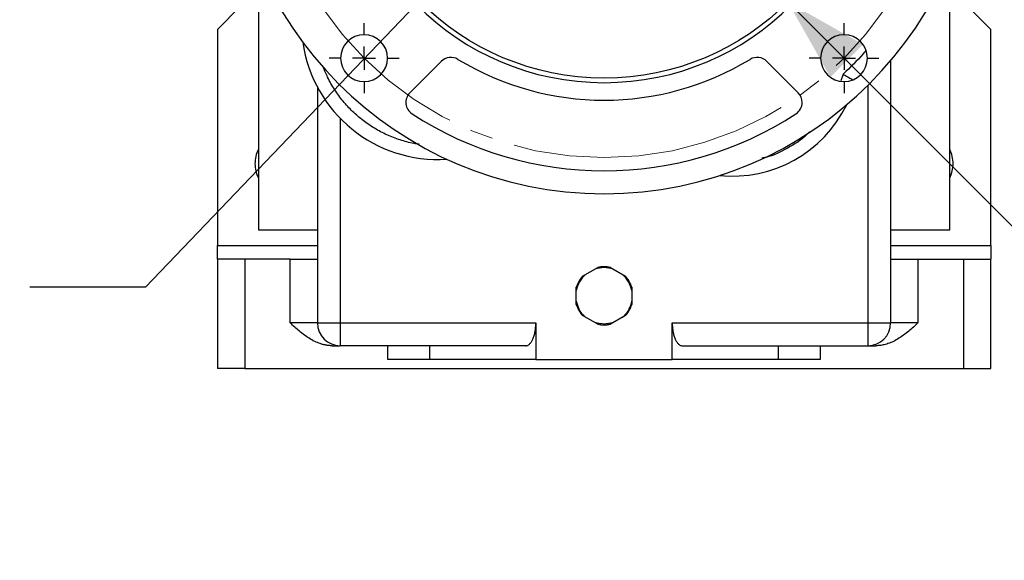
# Model space of a CAD drawing. Header units: inches. Extents: x 0 to 68, y 0 to 44.
# Tile 15 of 20: x 51 to 59.5, y 27.6 to 32.3. Entities that reach past the tile are written whole.
import ezdxf

# ---------------------------------------------------------------- set-up
doc = ezdxf.new("R2010")
doc.units = ezdxf.units.IN
doc.header["$LTSCALE"] = 4
doc.header["$MEASUREMENT"] = 0
doc.linetypes.add('SLD-Center', pattern=[0.75, 0.6, -0.05, 0.05, -0.05])
doc.linetypes.add('SLD-Solid', pattern=[0])
doc.layers.add('CENTER', color=40, linetype='SLD-Center')
doc.layers.add('DIMENSIONS', color=140, linetype='SLD-Solid', lineweight=25)
doc.layers.add('TEXT', color=140, linetype='SLD-Solid', lineweight=25)
doc.styles.add('SLDTEXTSTYLE0', font='GOTHIC.TTF', dxfattribs={"width": 0.913})
doc.styles.get("Standard").update_dxf_attribs({"font": 'GOTHIC.TTF'})
doc.dimstyles.new('SLDDIMSTYLE5', dxfattribs={"dimtxt": 0.18, "dimasz": 0.72, "dimexe": 0, "dimexo": 0.0625, "dimgap": 0, "dimtad": 0, "dimtih": 1, "dimtoh": 1, "dimdec": 0, "dimrnd": 1e-09, "dimzin": 0, "dimdsep": 46, "dimtxsty": 'Standard', "dimblk1": 'NONE', "dimblk2": 'NONE', "dimsah": 1, "dimcen": 0.09, "dimadec": 0, "dimazin": 0, "dimtfac": 0.72, "dimtdec": 0, "dimtofl": 0, "dimtmove": 0, "dimatfit": 3, "dimldrblk": 'NONE', "dimfxl": 0, "dimfrac": 2, "dimtolj": 1, "dimtzin": 0, "dimarcsym": 0})
doc.dimstyles.new('SLDDIMSTYLE7', dxfattribs={"dimtxt": 0.6, "dimasz": 0.72, "dimexe": 0, "dimexo": 0.0625, "dimgap": 0.15, "dimtad": 0, "dimtih": 1, "dimtoh": 1, "dimrnd": 1e-09, "dimzin": 12, "dimdsep": 46, "dimtxsty": 'SLDTEXTSTYLE0', "dimsah": 1, "dimcen": 0, "dimadec": 0, "dimazin": 3, "dimtfac": 1, "dimtofl": 0, "dimtmove": 0, "dimatfit": 3, "dimfxl": 0, "dimfrac": 2, "dimtolj": 1, "dimtzin": 12, "dimarcsym": 0})
doc.dimstyles.new('SLDDIMSTYLE8', dxfattribs={"dimtxt": 0.6, "dimasz": 0.72, "dimexe": 0, "dimexo": 0.0625, "dimgap": 0.15, "dimtad": 0, "dimtih": 1, "dimtoh": 1, "dimrnd": 1e-09, "dimzin": 4, "dimdsep": 46, "dimtxsty": 'SLDTEXTSTYLE0', "dimsah": 1, "dimcen": 0, "dimadec": 0, "dimazin": 1, "dimtfac": 1, "dimtofl": 0, "dimtmove": 0, "dimatfit": 3, "dimfxl": 0, "dimfrac": 2, "dimtolj": 1, "dimtzin": 12, "dimarcsym": 0})

# ---------------------------------------------------------------- blocks, each defined once
blk = doc.blocks.new('_D_20')
at = {"layer": 'DIMENSIONS'}
for p, q in [((49.3393, 40.3313), (49.1565, 40.3313)), ((49.1565, 40.3313), (49.1565, 39.3788)), ((51.3343, 40.3313), (51.5172, 40.3313)), ((51.5172, 40.3313), (51.5172, 39.3788)), ((52.825, 39.4667), (51.95, 39.4667)), ((54.5382, 36.5441), (52.825, 39.4667)), ((49.1565, 39.3788), (49.3393, 39.3788)), ((51.5172, 39.3788), (51.3343, 39.3788))]:
    blk.add_line(p, q, dxfattribs=at)
blk.add_solid([(54.5382, 36.5441), (54.3466, 37.2664), (54.0015, 37.0641)], dxfattribs=at)
at = {"layer": 'DIMENSIONS', "char_height": 0.6, "attachment_point": 1, "style": 'SLDTEXTSTYLE0'}
for s, insert in [('%%c', (49.1086, 41.2196)), ('5.88', (50.0135, 41.2196)), ('149.2', (49.3393, 40.1452)), ('B.C.', (49.5606, 39.0709))]:
    blk.add_mtext(s, dxfattribs=dict(at, insert=insert))
blk = doc.blocks.new('SW_SYMBOL_HOLE_DEPTH')
at = {"layer": 'DIMENSIONS', "color": 0}
for p, q in [((0, 137.8), (126, 137.8)), ((63, 137.8), (63, 11.8)), ((15.7, 87.4), (63, 11.8)), ((110.2, 87.4), (63, 11.8))]:
    blk.add_line(p, q, dxfattribs=at)
blk = doc.blocks.new('_D_22')
at = {"layer": 'DIMENSIONS'}
for p, q in [((57.6147, 32.4189), (61.4754, 28.5582)), ((65.2976, 29.6371), (65.1148, 29.6371)), ((65.1148, 29.6371), (65.1148, 28.6846)), ((67.2926, 29.6371), (67.4754, 29.6371)), ((67.4754, 29.6371), (67.4754, 28.6846)), ((65.1148, 28.6846), (65.2976, 28.6846)), ((67.4754, 28.6846), (67.2926, 28.6846)), ((61.4754, 28.5582), (62.4754, 28.5582))]:
    blk.add_line(p, q, dxfattribs=at)
blk.add_solid([(57.6147, 32.4189), (57.9824, 31.7684), (58.2652, 32.0512)], dxfattribs=at)
at = {"layer": 'DIMENSIONS', "xscale": 0.004866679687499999, "yscale": 0.004866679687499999, "zscale": 0.004866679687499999}
blk.add_blockref('SW_SYMBOL_HOLE_DEPTH', (63.0274, 27.6843), dxfattribs=at)
at = {"layer": 'DIMENSIONS', "char_height": 0.6, "attachment_point": 1, "style": 'SLDTEXTSTYLE0'}
for s, insert in [('%%c', (62.4754, 29.4419)), ('4.50', (63.3803, 29.451)), ('114.3', (65.2976, 29.451)), ('0.16[4.0]', (63.8846, 28.3766))]:
    blk.add_mtext(s, dxfattribs=dict(at, insert=insert))
blk = doc.blocks.new('SW_CENTERMARKSYMBOL_11')
at = {"layer": 'CENTER', "color": 0}
for p, q in [((0, 0.2), (0, 0.3028)), ((0, 0), (0, 0.1)), ((-0.2, 0), (-0.3028, 0)), ((0, 0), (-0.1, 0)), ((0, 0), (0, -0.1)), ((0, 0), (0.1, 0)), ((0.2, 0), (0.3028, 0)), ((0, -0.2), (0, -0.3028))]:
    blk.add_line(p, q, dxfattribs=at)
blk = doc.blocks.new('SW_CENTERMARKSYMBOL_12')
at = {"layer": 'CENTER', "color": 0}
for p, q in [((0, 0.2), (0, 0.3028)), ((0, 0), (0, 0.1)), ((-0.2, 0), (-0.3028, 0)), ((0, 0), (-0.1, 0)), ((0, 0), (0, -0.1)), ((0, 0), (0.1, 0)), ((0.2, 0), (0.3028, 0)), ((0, -0.2), (0, -0.3028))]:
    blk.add_line(p, q, dxfattribs=at)
blk = doc.blocks.new('_NONE')

msp = doc.modelspace()

# ---------------------------------------------------------------- linework, layer by layer
for p, q in [((53.0316, 32.7411), (53.0316, 31.7264)), ((59.0158, 31.7264), (59.0158, 32.7411)), ((52.8741, 32.3782), (52.6772, 32.1813)), ((59.3702, 32.1813), (59.1733, 32.3782)), ((52.6772, 32.1813), (52.6772, 30.3113)), ((59.3702, 30.3113), (59.3702, 32.1813)), ((54.3431, 31.6333), (54.6144, 31.9046)), ((57.433, 31.9046), (57.7043, 31.6333)), ((58.504, 31.9098), (58.504, 29.642)), ((58.0933, 31.7947), (58.0729, 31.7352)), ((53.0316, 31.7264), (53.0316, 30.4469)), ((59.0158, 30.4469), (59.0158, 31.7264)), ((53.5434, 31.6793), (53.5434, 29.642)), ((58.3072, 31.6972), (58.3072, 29.642)), ((53.7402, 31.4111), (53.7402, 29.642)), ((53.0316, 30.4469), (53.5434, 30.4469)), ((58.504, 30.4469), (59.0158, 30.4469)), ((52.6772, 30.1931), (52.6772, 30.3113)), ((52.6772, 30.3113), (53.5434, 30.3113)), ((58.504, 30.3113), (59.3702, 30.3113)), ((59.3702, 30.3113), (59.3702, 30.1931)), ((52.6772, 30.1931), (52.6772, 29.2483)), ((52.9135, 30.1931), (52.6772, 30.1931)), ((52.9135, 30.1931), (52.9135, 29.2483)), ((53.3072, 30.1931), (52.9135, 30.1931)), ((53.3072, 29.642), (53.3072, 30.1931)), ((53.3072, 30.1931), (53.5434, 30.1931)), ((58.504, 30.1931), (58.7402, 30.1931)), ((58.7402, 30.1931), (58.7402, 29.642)), ((58.7402, 30.1931), (59.1339, 30.1931)), ((59.1339, 30.1931), (59.1339, 29.2483)), ((59.1339, 30.1931), (59.3702, 30.1931)), ((59.3702, 29.2483), (59.3702, 30.1931)), ((55.8386, 30.0465), (55.9686, 30.1216)), ((56.0788, 30.1216), (56.2088, 30.0465)), ((55.7835, 29.801), (55.7835, 29.9511)), ((56.2639, 29.9511), (56.2639, 29.801)), ((55.9686, 29.6304), (55.8386, 29.7055)), ((56.2088, 29.7055), (56.0788, 29.6304)), ((53.5434, 29.642), (53.3072, 29.642)), ((53.5434, 29.642), (53.7402, 29.642)), ((53.7402, 29.642), (55.4331, 29.642)), ((53.7402, 29.642), (53.7402, 29.4451)), ((55.4331, 29.642), (55.4331, 29.327)), ((56.6143, 29.642), (58.3072, 29.642)), ((56.6143, 29.327), (56.6143, 29.642)), ((58.3072, 29.642), (58.3072, 29.4451)), ((58.3072, 29.642), (58.504, 29.642)), ((58.7402, 29.642), (58.504, 29.642)), ((55.3464, 29.4451), (53.7402, 29.4451)), ((54.1528, 29.327), (54.1528, 29.4451)), ((54.5131, 29.4451), (54.5131, 29.327)), ((56.701, 29.4451), (58.3072, 29.4451)), ((57.5343, 29.327), (57.5343, 29.4451)), ((57.8946, 29.4451), (57.8946, 29.327)), ((54.5131, 29.327), (54.1528, 29.327)), ((55.4331, 29.327), (54.5131, 29.327)), ((55.4331, 29.327), (56.6143, 29.327)), ((57.5343, 29.327), (56.6143, 29.327)), ((57.8946, 29.327), (57.5343, 29.327)), ((52.9135, 29.2483), (52.6772, 29.2483)), ((52.9135, 29.2483), (59.1339, 29.2483)), ((59.1339, 29.2483), (59.3702, 29.2483))]:
    msp.add_line(p, q)
at = {"color": 179, "linetype": 'SLD-Center', "lineweight": 18}
msp.add_circle((56.0237, 34.0099), 2.9375, dxfattribs=at)
msp.add_circle((56.0237, 34.0099), 2.25)
for centre, radius, start, end in [((56.0237, 34.0099), 3.25, 180, 0), ((56.0237, 34.0099), 2.2894, 180, 0), ((53.9466, 31.9328), 0.2028, 0, 180), ((58.1008, 31.9328), 0.2028, 0, 180), ((54.5845, 32.2371), 1.1811, 188.05965, 273.79901), ((53.9466, 31.9328), 0.2028, 180, 0), ((54.6979, 31.8211), 0.1181, 58.79576, 135), ((56.0237, 34.0099), 2.4409, 238.79576, 301.20424), ((57.3495, 31.8211), 0.1181, 45, 121.20424), ((58.1008, 31.9328), 0.2028, 180, 0), ((54.4266, 31.5498), 0.1181, 135, 237.00832), ((57.6208, 31.5498), 0.1181, 0, 45), ((57.6208, 31.5498), 0.1181, 302.99168, 0), ((56.0237, 34.0099), 3.0512, 237.00832, 302.99168), ((57.1338, 32.0144), 1.1024, 264.27039, 333.90686), ((53.2678, 31.0199), 0.2657, 152.73396, 180), ((58.7796, 31.0199), 0.2657, 0, 27.26604), ((53.2678, 31.0199), 0.2657, 180, 207.26604), ((58.7796, 31.0199), 0.2657, 332.73396, 0), ((56.0237, 29.876), 0.2446, 90, 109.13625), ((56.0237, 29.876), 0.2517, 90, 102.64601), ((56.0237, 29.876), 0.2517, 77.35399, 90), ((56.0237, 29.876), 0.2446, 70.86375, 90), ((56.0237, 29.876), 0.2446, 130.86375, 169.13625), ((56.0237, 29.876), 0.2517, 137.35399, 162.64601), ((56.0237, 29.876), 0.2446, 10.86375, 49.13625), ((56.0237, 29.876), 0.2517, 17.35399, 42.64601), ((56.0237, 29.876), 0.2446, 190.86375, 207.38158), ((56.0237, 29.876), 0.2446, 332.61842, 349.13625), ((56.0237, 29.876), 0.2517, 197.35399, 222.64601), ((56.0237, 29.876), 0.2517, 317.35399, 342.64601), ((53.7402, 29.642), 0.1969, 180, 270), ((56.0237, 29.876), 0.2517, 257.35399, 282.64601), ((58.3072, 29.642), 0.1969, 270, 0)]:
    msp.add_arc(centre, radius, start, end)
for points, knots in [([(58.2918, 32.0005), (58.2836, 31.9906), (58.2228, 31.9171), (58.1533, 31.8515), (58.0933, 31.7947)], [0, 0, 0, 0, 0.134748, 1, 1, 1, 1]), ([(54.4228, 31.1881), (54.4077, 31.19), (54.3518, 31.197), (54.2576, 31.2236), (54.1433, 31.2673), (54.0358, 31.324), (53.9363, 31.3917), (53.8451, 31.4702), (53.7625, 31.5593), (53.6903, 31.6582), (53.6315, 31.7598), (53.6034, 31.8303), (53.5906, 31.8626)], [0, 0, 0, 0, 0.040578, 0.15036, 0.260161, 0.367063, 0.473984, 0.580886, 0.687806, 0.797589, 0.907389, 1, 1, 1, 1]), ([(58.0933, 31.7947), (58.1069, 31.7868), (58.1341, 31.7711), (58.1627, 31.7544), (58.1743, 31.7476), (58.1773, 31.7458)], [0, 0, 0, 0, 0.424774, 0.84796, 1, 1, 1, 1]), ([(57.8014, 31.2952), (57.794, 31.287), (57.7411, 31.2286), (57.6133, 31.1525), (57.4804, 31.0838), (57.4018, 31.0695), (57.39, 31.0674)], [0, 0, 0, 0, 0.0690254, 0.4968651, 0.9247053, 1, 1, 1, 1]), ([(55.8653, 29.6901), (55.863, 29.6921), (55.8582, 29.6962), (55.8513, 29.7027), (55.8448, 29.7094), (55.8385, 29.7164), (55.831, 29.7253), (55.8228, 29.7363), (55.814, 29.7496), (55.809, 29.7589), (55.8065, 29.7635)], [0, 0, 0, 0, 0.10108, 0.201452, 0.301217, 0.400476, 0.499331, 0.669235, 0.835917, 1, 1, 1, 1]), ([(56.2409, 29.7635), (56.2397, 29.7612), (56.2372, 29.7566), (56.2333, 29.7498), (56.2291, 29.7431), (56.2246, 29.7365), (56.2199, 29.73), (56.2134, 29.7216), (56.2049, 29.7117), (56.1939, 29.7004), (56.186, 29.6935), (56.1821, 29.6901)], [0, 0, 0, 0, 0.081591, 0.16375, 0.246559, 0.330095, 0.414436, 0.499655, 0.664951, 0.831575, 1, 1, 1, 1]), ([(53.6701, 29.4451), (53.6667, 29.4451), (53.6599, 29.4452), (53.6497, 29.4458), (53.6394, 29.4467), (53.6291, 29.448), (53.6187, 29.4496), (53.6083, 29.4516), (53.5978, 29.4539), (53.5873, 29.4567), (53.5768, 29.4597), (53.5536, 29.4673), (53.5177, 29.4823), (53.4725, 29.5076), (53.4284, 29.5379), (53.3869, 29.5708), (53.3463, 29.6063), (53.3202, 29.6301), (53.3072, 29.642)], [0, 0, 0, 0, 0.024071, 0.048284, 0.072667, 0.097251, 0.122063, 0.147132, 0.172484, 0.198145, 0.22414, 0.250494, 0.370669, 0.499579, 0.61756, 0.749776, 0.874856, 1, 1, 1, 1]), ([(55.3464, 29.4451), (55.3477, 29.4451), (55.3503, 29.4452), (55.3539, 29.4458), (55.357, 29.4466), (55.3598, 29.4474), (55.3643, 29.4492), (55.3705, 29.4526), (55.3817, 29.4612), (55.3945, 29.4765), (55.4084, 29.5023), (55.4194, 29.5331), (55.4259, 29.5617), (55.4293, 29.5835), (55.431, 29.5979), (55.4322, 29.6125), (55.433, 29.6272), (55.4331, 29.6371), (55.4331, 29.642)], [0, 0, 0, 0, 0.030813, 0.058381, 0.082701, 0.103776, 0.121604, 0.189416, 0.249761, 0.389834, 0.514146, 0.645796, 0.769583, 0.816398, 0.8628, 0.908835, 0.954552, 1, 1, 1, 1]), ([(56.1084, 29.6475), (56.1053, 29.6464), (56.0991, 29.6443), (56.0897, 29.6415), (56.0803, 29.6391), (56.0709, 29.6371), (56.0614, 29.6354), (56.052, 29.6342), (56.0425, 29.6333), (56.0331, 29.6327), (56.0211, 29.6325), (56.0066, 29.633), (55.9896, 29.6348), (55.9726, 29.6377), (55.9556, 29.6419), (55.9446, 29.6456), (55.939, 29.6475)], [0, 0, 0, 0, 0.057736, 0.114758, 0.17114, 0.22696, 0.282297, 0.337234, 0.391856, 0.446247, 0.500494, 0.59804, 0.696278, 0.795704, 0.896794, 1, 1, 1, 1]), ([(56.6143, 29.642), (56.6143, 29.6392), (56.6143, 29.6338), (56.6145, 29.6256), (56.6149, 29.6175), (56.6154, 29.6093), (56.6161, 29.6012), (56.6169, 29.5932), (56.6179, 29.5852), (56.619, 29.5773), (56.6219, 29.5597), (56.628, 29.5331), (56.639, 29.5023), (56.6529, 29.4765), (56.6657, 29.4612), (56.6769, 29.4526), (56.6845, 29.4485), (56.6926, 29.4457), (56.6979, 29.4453), (56.701, 29.4451)], [0, 0, 0, 0, 0.025222, 0.05052, 0.075904, 0.101382, 0.126961, 0.15265, 0.178457, 0.204391, 0.230458, 0.354239, 0.485892, 0.610198, 0.750274, 0.810613, 0.87843, 0.929074, 1, 1, 1, 1]), ([(58.7402, 29.642), (58.7272, 29.6301), (58.7011, 29.6063), (58.6605, 29.5708), (58.619, 29.5379), (58.575, 29.5076), (58.5297, 29.4823), (58.4904, 29.4658), (58.4603, 29.4565), (58.4393, 29.4514), (58.4184, 29.4478), (58.3978, 29.4455), (58.3841, 29.4452), (58.3773, 29.4451)], [0, 0, 0, 0, 0.125128, 0.250235, 0.382407, 0.500439, 0.629303, 0.749532, 0.801862, 0.852863, 0.902739, 0.951708, 1, 1, 1, 1])]:
    msp.add_open_spline(points, degree=3, knots=knots)
for points in [[(53.6701, 29.4451), (53.7159, 29.4451), (53.7402, 29.4451), (53.7402, 29.4451)], [(58.3072, 29.4451), (58.3072, 29.4451), (58.3315, 29.4451), (58.3773, 29.4451)]]:
    msp.add_open_spline(points, degree=3)

# ---------------------------------------------------------------- block references
at = {"layer": 'CENTER'}
for name, p in [('SW_CENTERMARKSYMBOL_12', (53.9466, 31.9328)), ('SW_CENTERMARKSYMBOL_11', (58.1008, 31.9328))]:
    msp.add_blockref(name, p, dxfattribs=at)

# ---------------------------------------------------------------- dimensions: what is measured, and where the dimension line sits
at = {"layer": 'DIMENSIONS'}
for p1, p2, text, dimstyle, picture, middle in [((57.50921, 31.47568), (54.53819, 36.54408), '<>\\PB.C.', 'SLDDIMSTYLE7', '_D_20', (50.33685, 39.76674)), ((54.4327, 35.6009), (57.6147, 32.4189), '<>\\P{\\fGDT;x}0.16[4.0]', 'SLDDIMSTYLE8', '_D_22', (65.0668, 28.68))]:
    dim = msp.add_diameter_dim_2p(p1=p1, p2=p2, text=text, dimstyle=dimstyle, dxfattribs=at)
    dim.commit()
    dim.dimension.update_dxf_attribs({"geometry": picture, "text_midpoint": middle, "dimtype": 163})

# ---------------------------------------------------------------- leaders
at = {"layer": 'TEXT', "has_arrowhead": 0}
msp.add_leader([(55.6447, 33.7004), (52.0534, 29.9511), (51.0534, 29.9511)], dimstyle='SLDDIMSTYLE5', dxfattribs=at)

doc.saveas('drawing.dxf')
